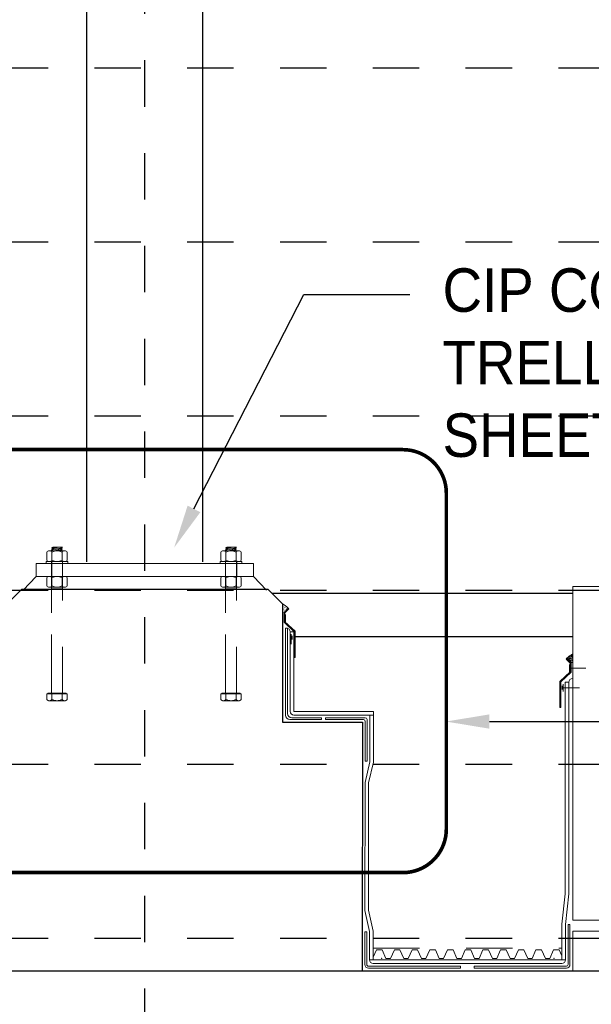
# Paper-space layout 'Layout1 (5)' of a CAD drawing. Header units: feet. Extents: x -61 to 79, y 0 to 11.
# Tile 5 of 16: x 5.16 to 6.39, y 1.69 to 3.81. Entities that reach past the tile are written whole.
import ezdxf
from ezdxf import colors
from ezdxf.entities.mleader import LeaderData, LeaderLine
from ezdxf.math import Vec2, Vec3

# ---------------------------------------------------------------- set-up
doc = ezdxf.new("R2010")
doc.units = ezdxf.units.FT
doc.header["$LTSCALE"] = 0.1
doc.header["$MEASUREMENT"] = 0
for name, pattern in [('Framing Section$0$CENTER', [2, 1.25, -0.25, 0.25, -0.25]), ('Framing Section$0$DASHED', [0.75, 0.5, -0.25]), ('Framing Section$0$DGN Style 2', [10.034255, 6.020553, -4.013702]), ('Framing Section$0$DGN Style 3', [9.381796, 6.701283, -2.680513])]:
    doc.linetypes.add(name, pattern=pattern)
doc.layers.get('0').update_dxf_attribs({"color": 252})
for name, color, linetype, lineweight in [('Framing Section$0$BR_P_Slab_Object', 3, 'Continuous', 30), ('Framing Section$0$LT_P_Poles', 2, 'Continuous', 0), ('Framing Section$0$PV_P_Walk', 252, 'Continuous', 13), ('Framing Section$0$SC_Scratch6', 252, 'Continuous', 0), ('Framing Section$0$SC_Scratch7', 252, 'Continuous', 0), ('Framing Section$0$VG_P_Cells', 30, 'Continuous', 13), ('Framing Section$0$VG_P_Landscape_Limits', 3, 'Continuous', 0)]:
    doc.layers.add(name, color=color, linetype=linetype, lineweight=lineweight)
for name, color, linetype in [('Framing Section$0$L-ANNO-ELEVATION', 252, 'Framing Section$0$DASHED'), ('Framing Section$0$L-ANNO-NOTE', 30, 'Continuous'), ('Framing Section$0$L-DETL-ANNO', 190, 'Continuous'), ('Framing Section$0$L-DETL-CNTR', 230, 'Framing Section$0$CENTER'), ('Framing Section$0$L-SITE-FOUNDATION', 1, 'Continuous'), ('Framing Section$0$L-SITE-SOIL', 13, 'Continuous'), ('Framing Section$0$L-SITE-STEEL COLUMN', 3, 'Continuous')]:
    doc.layers.add(name, color=color, linetype=linetype)
doc.styles.add('Framing Section$0$ARIAL', font='arial.ttf', dxfattribs={"width": 0.9})

# ---------------------------------------------------------------- blocks, each defined once
blk = doc.blocks.new('Framing Section$0$AecDtl_BoltHeadSide_Hex_3')
at = {"color": 0, "linetype": 'ByBlock', "lineweight": -2, "ltscale": 0.254001}
for p, q in [((-0.143, 0.238), (-0.016, 0.238)), ((-0.143, 0.119), (-0.016, 0.119)), ((-0.143, -0.119), (-0.016, -0.119)), ((-0.143, -0.238), (-0.016, -0.238))]:
    blk.add_line(p, q, dxfattribs=at)
at = {"linetype": 'ByBlock'}
for p, q in [((-0.016, -0.238), (-0.016, 0.238)), ((-0.175, 0.179), (-0.175, -0.179))]:
    blk.add_line(p, q, dxfattribs=at)
at = {"color": 0, "linetype": 'ByBlock', "lineweight": -2, "ltscale": 0.254001, "flags": 128}
blk.add_lwpolyline([(-0.016, 0.214), (0, 0.214), (0, -0.214), (-0.016, -0.214)], dxfattribs=at)
at = {"color": 0, "linetype": 'ByBlock', "lineweight": -2, "ltscale": 0.254001}
for centre, radius, start, end in [((-0.103, 0.179), 0.0718, 123.8901, 236.1099), ((0.065, 0), 0.239, 150.1582, 209.8418), ((-0.103, -0.179), 0.0718, 123.8901, 236.1099)]:
    blk.add_arc(centre, radius, start, end, dxfattribs=at)
blk = doc.blocks.new('Framing Section$0$AecDtl_BoltNutSide_CHex_3')
at = {"color": 0, "linetype": 'ByBlock', "lineweight": -2, "ltscale": 0.254001}
for p, q in [((0.222, 0.238), (0.032, 0.238)), ((0, 0.179), (0, -0.179)), ((0.222, 0.119), (0.032, 0.119)), ((0.254, 0.179), (0.254, -0.179)), ((0.222, -0.119), (0.032, -0.119)), ((0.222, -0.238), (0.032, -0.238))]:
    blk.add_line(p, q, dxfattribs=at)
for centre, radius, start, end in [((0.072, 0.179), 0.0718, 123.8901, 236.1099), ((0.182, 0.179), 0.0718, 303.8901, 56.1099), ((0.239, 0), 0.239, 150.1582, 209.8418), ((0.015, 0), 0.239, 330.1582, 29.8418), ((0.072, -0.179), 0.0718, 123.8901, 236.1099), ((0.182, -0.179), 0.0718, 303.8901, 56.1099)]:
    blk.add_arc(centre, radius, start, end, dxfattribs=at)
blk = doc.blocks.new('Framing Section$0$AecDtl_WasherSide_Std_3')
at = {"color": 0, "linetype": 'ByBlock', "lineweight": -2, "ltscale": 0.254001}
blk.add_3dface([(-0.254, 0), (-0.254, 0.04), (0.254, 0.04), (0.254, 0)], dxfattribs=at)
blk = doc.blocks.new('Framing Section$0$AecDtl_BoltHeadSide_Hex_1')
at = {"color": 0, "linetype": 'ByBlock', "lineweight": -2, "ltscale": 0.254001}
for p, q in [((-0.143, 0.238), (-0.016, 0.238)), ((-0.143, 0.119), (-0.016, 0.119)), ((-0.143, -0.119), (-0.016, -0.119)), ((-0.143, -0.238), (-0.016, -0.238))]:
    blk.add_line(p, q, dxfattribs=at)
at = {"linetype": 'ByBlock'}
for p, q in [((-0.016, -0.238), (-0.016, 0.238)), ((-0.175, 0.179), (-0.175, -0.179))]:
    blk.add_line(p, q, dxfattribs=at)
at = {"color": 0, "linetype": 'ByBlock', "lineweight": -2, "ltscale": 0.254001, "flags": 128}
blk.add_lwpolyline([(-0.016, 0.214), (0, 0.214), (0, -0.214), (-0.016, -0.214)], dxfattribs=at)
at = {"color": 0, "linetype": 'ByBlock', "lineweight": -2, "ltscale": 0.254001}
for centre, radius, start, end in [((-0.103, 0.179), 0.0718, 123.8901, 236.1099), ((0.065, 0), 0.239, 150.1582, 209.8418), ((-0.103, -0.179), 0.0718, 123.8901, 236.1099)]:
    blk.add_arc(centre, radius, start, end, dxfattribs=at)
blk = doc.blocks.new('Framing Section$0$AecDtl_BoltNutSide_CHex_1')
at = {"color": 0, "linetype": 'ByBlock', "lineweight": -2, "ltscale": 0.254001}
for p, q in [((0.222, 0.238), (0.032, 0.238)), ((0, 0.179), (0, -0.179)), ((0.222, 0.119), (0.032, 0.119)), ((0.254, 0.179), (0.254, -0.179)), ((0.222, -0.119), (0.032, -0.119)), ((0.222, -0.238), (0.032, -0.238))]:
    blk.add_line(p, q, dxfattribs=at)
for centre, radius, start, end in [((0.072, 0.179), 0.0718, 123.8901, 236.1099), ((0.182, 0.179), 0.0718, 303.8901, 56.1099), ((0.239, 0), 0.239, 150.1582, 209.8418), ((0.015, 0), 0.239, 330.1582, 29.8418), ((0.072, -0.179), 0.0718, 123.8901, 236.1099), ((0.182, -0.179), 0.0718, 303.8901, 56.1099)]:
    blk.add_arc(centre, radius, start, end, dxfattribs=at)
blk = doc.blocks.new('Framing Section$0$AecDtl_WasherSide_Std_1')
at = {"color": 0, "linetype": 'ByBlock', "lineweight": -2, "ltscale": 0.254001}
blk.add_3dface([(-0.254, 0), (-0.254, 0.04), (0.254, 0.04), (0.254, 0)], dxfattribs=at)
blk = doc.blocks.new('*U331')
at = {"linetype": 'Framing Section$0$DASHED', "ltscale": 0.5, "const_width": 0.0104}
blk.add_lwpolyline([(0.125, 1.2152), (1.5694, 1.2152, -0.414214), (1.6944, 1.0902), (1.6944, 0.125, -0.414214), (1.5694, 0), (0.125, 0, -0.414214), (0, 0.125), (0, 1.0902, -0.414214)], format="xyb", close=True, dxfattribs=at)
blk = doc.blocks.new('Framing Section')
at = {"layer": 'Framing Section$0$SC_Scratch6'}
h = blk.add_hatch(dxfattribs=at)
h.set_pattern_fill('AR-SAND', color=256, scale=0.012, angle=-8.260491, style=0, pattern_type=2)
h.set_pattern_definition([(37.5, (-19.3316, -61.6485), (-0.00393705, 0.12042625), [0, -0.0949998, 0, -0.1062498, 0, -0.10156224]), (7.5, (-19.3316, -61.6485), (0.1106111, 0.1763843), [0, -0.05124984, 0, -0.0856248, 0, -0.03281244]), (327.5, (-19.40847, -61.6485), (0.19463336, 0.00035386), [0, -0.03124992, 0, -0.11249976, 0, -0.1468752]), (317.5, (-19.40847, -61.6485), (0.1878826, 0.0548548), [0, -0.01562496, 0, -0.07374984, 0, -0.08437488])])
h.paths.add_polyline_path([(-6.404, -35.2836, 0.0853641), (-6.8244, -34.9715), (-6.8244, -35.5694), (-6.6897, -35.5694)])
h = blk.add_hatch(dxfattribs=at)
h.set_pattern_fill('AR-SAND', color=256, scale=0.012, angle=-8.260491, style=0, pattern_type=2)
h.set_pattern_definition([(37.5, (-19.3316, -61.6485), (-0.00393705, 0.12042625), [0, -0.0949998, 0, -0.1062498, 0, -0.10156224]), (7.5, (-19.3316, -61.6485), (0.1106111, 0.1763843), [0, -0.05124984, 0, -0.0856248, 0, -0.03281244]), (327.5, (-19.40847, -61.6485), (0.19463336, 0.00035386), [0, -0.03124992, 0, -0.11249976, 0, -0.1468752]), (317.5, (-19.40847, -61.6485), (0.1878826, 0.0548548), [0, -0.01562496, 0, -0.07374984, 0, -0.08437488])])
h.paths.add_polyline_path([(-6.404, -35.2836, 0.0853641), (-6.8244, -34.9715), (-6.8244, -35.5694), (-6.6897, -35.5694)])
h = blk.add_hatch(dxfattribs=at)
h.set_pattern_fill('AR-SAND', color=256, scale=0.012, angle=-8.260491, style=0, pattern_type=2)
h.set_pattern_definition([(142.4995, (25.13803, -65.07423), (0.00393806, 0.12042622), [0, -0.0949998, 0, -0.1062498, 0, -0.10156224]), (172.4995, (25.13803, -65.07423), (-0.1106096, 0.1763852), [0, -0.05124984, 0, -0.0856248, 0, -0.03281244]), (212.4995, (25.2149, -65.07423), (-0.19463336, 0.0003555), [0, -0.03124992, 0, -0.11249976, 0, -0.1468752]), (222.4995, (25.2149, -65.07423), (-0.1878821, 0.0548563), [0, -0.01562496, 0, -0.07374984, 0, -0.08437488])])
h.paths.add_polyline_path([(12.7524, -38.7433, -0.0853641), (13.1728, -38.4312), (13.1728, -39.029), (13.0381, -39.029)])
h = blk.add_hatch(dxfattribs=at)
h.set_pattern_fill('AR-SAND', color=256, scale=0.012, angle=-8.260491, style=0, pattern_type=2)
h.set_pattern_definition([(142.4995, (25.13803, -65.07423), (0.00393806, 0.12042622), [0, -0.0949998, 0, -0.1062498, 0, -0.10156224]), (172.4995, (25.13803, -65.07423), (-0.1106096, 0.1763852), [0, -0.05124984, 0, -0.0856248, 0, -0.03281244]), (212.4995, (25.2149, -65.07423), (-0.19463336, 0.0003555), [0, -0.03124992, 0, -0.11249976, 0, -0.1468752]), (222.4995, (25.2149, -65.07423), (-0.1878821, 0.0548563), [0, -0.01562496, 0, -0.07374984, 0, -0.08437488])])
h.paths.add_polyline_path([(12.7524, -38.7433, -0.0853641), (13.1728, -38.4312), (13.1728, -39.029), (13.0381, -39.029)])
at = {"layer": 'Framing Section$0$BR_P_Slab_Object'}
blk.add_line((-63.318, -60.2557), (19.6816, -60.2616), dxfattribs=at)
blk.add_line((-63.318, -60.2557), (19.6816, -60.2616), dxfattribs=at)
at = {"layer": 'Framing Section$0$BR_P_Slab_Object', "flags": 128}
for points in [[(-6.8244, -34.9715), (-6.8244, -43.13)], [(-6.8244, -36.6399), (-6.8244, -43.13)], [(-6.8244, -43.13), (-1.318, -43.13), (-1.3321, -60.2676), (-1.3321, -60.2676), (-1.3257, -60.2676)], [(-6.8244, -43.13), (-1.318, -43.13), (-1.3321, -60.2676), (-1.3321, -60.2676), (-1.3257, -60.2676)]]:
    blk.add_lwpolyline(points, dxfattribs=at)
at = {"layer": 'Framing Section$0$L-ANNO-ELEVATION'}
for points in [[(297.0024, 1.9685), (-115.4796, 1.9685)], [(297.0024, -10.0315), (-115.4796, -10.0315)], [(297.0024, -22.0315), (-115.4796, -22.0315)], [(297.0024, -34.0315), (-115.4796, -34.0315)], [(297.0024, -46.0315), (-115.4796, -46.0315)], [(297.0024, -58.0315), (-115.4796, -58.0315)]]:
    blk.add_lwpolyline(points, dxfattribs=at)
at = {"layer": 'Framing Section$0$L-DETL-CNTR'}
blk.add_lwpolyline([(-16.3244, -71.0844), (-16.3244, 174.3827)], dxfattribs=at)
at = {"layer": 'Framing Section$0$L-SITE-FOUNDATION'}
for points in [[(-25.8244, -34.9715), (-24.8244, -33.9715)], [(-7.8244, -33.9715), (-24.8244, -33.9715)], [(-7.8244, -33.9715), (-6.8244, -34.9715)]]:
    blk.add_lwpolyline(points, dxfattribs=at)
at = {"layer": 'Framing Section$0$L-SITE-SOIL'}
for points in [[(-7.5744, -34.2215), (13.182, -34.2215)], [(-5.9531, -37.2215), (13.182, -37.2215)]]:
    blk.add_lwpolyline(points, dxfattribs=at)
at = {"layer": 'Framing Section$0$L-SITE-STEEL COLUMN'}
for points in [[(-20.3102, -32.0715), (-20.3102, 141.1166)], [(-12.3102, -32.0715), (-12.3102, 140.0953)]]:
    blk.add_lwpolyline(points, dxfattribs=at)
at = {"layer": 'Framing Section$0$L-SITE-STEEL COLUMN', "color": 252, "linetype": 'Framing Section$0$DASHED'}
for points in [[(-22.7523, -32.0715), (-22.7523, -33.0715)], [(-10.0023, -32.0715), (-10.0023, -33.0715)]]:
    blk.add_lwpolyline(points, dxfattribs=at)
at = {"layer": 'Framing Section$0$LT_P_Poles'}
for p, q in [((-22.7523, -31.1168), (-22.3773, -31.0855)), ((-22.7523, -31.1168), (-22.3773, -31.0855)), ((-22.7523, -31.2418), (-22.0023, -31.1793)), ((-22.7523, -31.2418), (-22.0023, -31.1793)), ((-22.644, -31.1793), (-22.1105, -31.1168)), ((-22.644, -31.1793), (-22.1105, -31.1168)), ((-10.7523, -31.1168), (-10.3773, -31.0855)), ((-10.7523, -31.1168), (-10.3773, -31.0855)), ((-10.7523, -31.2418), (-10.0023, -31.1793)), ((-10.7523, -31.2418), (-10.0023, -31.1793)), ((-10.644, -31.1793), (-10.1105, -31.1168)), ((-10.644, -31.1793), (-10.1105, -31.1168)), ((-22.644, -31.3043), (-22.1105, -31.2418)), ((-22.644, -31.3043), (-22.1105, -31.2418)), ((-10.644, -31.3043), (-10.1105, -31.2418)), ((-10.644, -31.3043), (-10.1105, -31.2418)), ((-22.7523, -33.9086), (-22.7523, -32.0256)), ((-22.7523, -33.9086), (-22.7523, -32.0256)), ((-22.0023, -33.9086), (-22.0023, -32.0256)), ((-22.0023, -33.9086), (-22.0023, -32.0256)), ((-10.7523, -33.9086), (-10.7523, -32.0256)), ((-10.7523, -33.9086), (-10.7523, -32.0256)), ((-10.0023, -33.9086), (-10.0023, -32.0256)), ((-10.0023, -33.9086), (-10.0023, -32.0256))]:
    blk.add_line(p, q, dxfattribs=at)
for points in [[(-22.0023, -31.3043), (-22.1105, -31.2418), (-22.0023, -31.1793), (-22.1105, -31.1168), (-22.0023, -31.0543), (-22.644, -31.0543), (-22.7523, -31.1168), (-22.644, -31.1793), (-22.7523, -31.2418), (-22.644, -31.3043)], [(-22.0023, -31.3043), (-22.1105, -31.2418), (-22.0023, -31.1793), (-22.1105, -31.1168), (-22.0023, -31.0543), (-22.644, -31.0543), (-22.7523, -31.1168), (-22.644, -31.1793), (-22.7523, -31.2418), (-22.644, -31.3043)], [(-10.0023, -31.3043), (-10.1105, -31.2418), (-10.0023, -31.1793), (-10.1105, -31.1168), (-10.0023, -31.0543), (-10.644, -31.0543), (-10.7523, -31.1168), (-10.644, -31.1793), (-10.7523, -31.2418), (-10.644, -31.3043)], [(-10.0023, -31.3043), (-10.1105, -31.2418), (-10.0023, -31.1793), (-10.1105, -31.1168), (-10.0023, -31.0543), (-10.644, -31.0543), (-10.7523, -31.1168), (-10.644, -31.1793), (-10.7523, -31.2418), (-10.644, -31.3043)], [(-23.8244, -33.0715), (-24.7196, -34.0172)], [(-8.8244, -33.0715), (-7.9291, -34.0172)]]:
    blk.add_lwpolyline(points, dxfattribs=at)
blk.add_lwpolyline([(-8.8244, -33.0715), (-23.8244, -33.0715), (-23.8244, -32.1715), (-8.8244, -32.1715)], close=True, dxfattribs=at)
at = {"layer": 'Framing Section$0$PV_P_Walk'}
blk.add_line((13.182, -60.2719), (-47.318, -60.2538), dxfattribs=at)
blk.add_line((13.182, -60.2719), (-47.318, -60.2538), dxfattribs=at)
at = {"layer": 'Framing Section$0$SC_Scratch6'}
for p, q in [((-6.4295, -35.2575), (-6.721, -35.5566)), ((-6.4295, -35.2575), (-6.721, -35.5566)), ((-6.4295, -35.2575), (-6.3827, -35.3065)), ((-6.4295, -35.2575), (-6.3827, -35.3065)), ((-6.721, -35.5566), (-6.7214, -36.225)), ((-6.721, -35.5566), (-6.7214, -36.225)), ((-6.6585, -35.5823), (-6.6589, -36.1979)), ((-6.6585, -35.5823), (-6.6589, -36.1979)), ((-6.3827, -35.3065), (-6.6585, -35.5823)), ((-6.3827, -35.3065), (-6.6585, -35.5823)), ((-6.6206, -36.1947), (-6.6206, -35.6947)), ((-6.6206, -36.1947), (-6.6206, -35.6947)), ((-6.7214, -36.225), (-6.0156, -36.8835)), ((-6.7214, -36.225), (-6.0156, -36.8835)), ((-6.6589, -36.1979), (-5.9531, -36.8563)), ((-6.6589, -36.1979), (-5.9531, -36.8563)), ((-6.6112, -36.6318), (-6.4862, -36.6318)), ((-6.6112, -36.6318), (-6.4862, -36.6318)), ((-6.6112, -42.6425), (-6.6112, -36.6318)), ((-6.4862, -42.5175), (-6.4862, -36.647)), ((-6.2987, -36.8964), (-6.0487, -36.8964)), ((-6.2987, -36.8964), (-6.0487, -36.8964)), ((-6.2987, -42.38), (-6.2987, -36.8964)), ((-6.1526, -37.1766), (-6.1526, -37.4266)), ((-6.1526, -37.1766), (-6.1526, -37.4266)), ((-6.0487, -42.38), (-6.0487, -36.8964)), ((-6.0156, -36.8835), (-6.0156, -38.6609)), ((-6.0156, -36.8835), (-6.0156, -38.6609)), ((-5.9531, -36.8563), (-5.9531, -38.6609)), ((-5.9531, -36.8563), (-5.9531, -38.6609)), ((-6.0156, -38.6609), (-5.9531, -38.6609)), ((-6.0156, -38.6609), (-5.9531, -38.6609)), ((-6.6112, -42.6425), (-6.6112, -38.8158)), ((-6.4862, -42.5175), (-6.4862, -38.8158)), ((-6.2987, -42.38), (-6.2987, -39.0804)), ((-6.0487, -42.38), (-6.0487, -39.0804)), ((-0.5588, -42.63), (-6.0488, -42.63)), ((-0.5588, -42.38), (-6.0487, -42.38)), ((-0.5588, -42.38), (-6.0487, -42.38)), ((-0.8088, -45.8469), (-0.8088, -42.63)), ((-0.8088, -45.8469), (-0.8088, -42.63)), ((-0.5588, -45.8728), (-0.5588, -42.38)), ((-0.5588, -45.8728), (-0.5588, -42.38)), ((-4.1369, -42.9425), (-6.3113, -42.9425)), ((-4.1369, -42.8175), (-6.1863, -42.8175)), ((-4.1369, -42.8175), (-6.1862, -42.8175)), ((-4.1369, -42.8175), (-4.1369, -42.9425)), ((-4.1369, -42.8175), (-4.1369, -42.9425)), ((-3.8712, -42.8175), (-1.1213, -42.8175)), ((-3.8712, -42.8175), (-3.8712, -42.9425)), ((-3.8712, -42.8175), (-1.1213, -42.8175)), ((-3.8712, -42.8175), (-3.8712, -42.9425)), ((-3.8712, -42.9425), (-1.2463, -42.9425)), ((-3.8712, -42.9425), (-1.2463, -42.9425)), ((-1.1213, -43.0675), (-1.1213, -45.8175)), ((-1.1213, -43.0675), (-1.1213, -45.8175)), ((-0.9963, -42.9425), (-0.9963, -45.8175)), ((-0.9963, -42.9425), (-0.9963, -45.8175)), ((-0.8143, -45.8562), (-1.1369, -47.2861)), ((-0.8143, -45.8562), (-1.1369, -47.2861)), ((-1.1213, -45.8175), (-0.9963, -45.8175)), ((-1.1213, -45.8175), (-0.9963, -45.8175)), ((-0.5643, -45.8823), (-0.8873, -47.314)), ((-0.5643, -45.8823), (-0.8873, -47.314)), ((-1.1422, -56.117), (-1.1369, -47.2861)), ((-1.1422, -56.117), (-1.1369, -47.2861)), ((-0.8925, -56.0894), (-0.8873, -47.314)), ((-0.8925, -56.0894), (-0.8873, -47.314)), ((-0.8213, -57.5473), (-1.1422, -56.117)), ((-0.8213, -57.5473), (-1.1422, -56.117)), ((-0.5713, -57.5215), (-0.8925, -56.0894)), ((-0.5713, -57.5215), (-0.8925, -56.0894)), ((-1.1444, -59.8354), (-1.143, -57.5765)), ((-1.1444, -59.8354), (-1.143, -57.5765)), ((-1.0112, -57.5766), (-1.143, -57.5765)), ((-1.0112, -57.5766), (-1.143, -57.5765)), ((-1.0112, -57.5766), (-1.0129, -59.8304)), ((-1.0112, -57.5766), (-1.0129, -59.8304)), ((-0.8225, -59.5136), (-0.8213, -57.5473)), ((-0.8225, -59.5136), (-0.8213, -57.5473)), ((-0.5725, -59.5132), (-0.5713, -57.5215)), ((-0.5725, -59.5132), (-0.5713, -57.5215)), ((12.432, -59.5038), (12.432, -57.0524)), ((12.432, -59.5038), (12.432, -57.0524)), ((12.682, -59.5038), (12.682, -57.0663)), ((12.682, -59.5038), (12.682, -57.0663)), ((12.8695, -59.8305), (12.8695, -57.0663)), ((12.8695, -59.8305), (12.8695, -57.0663)), ((12.9945, -59.8355), (12.9945, -57.0663)), ((12.9945, -59.8355), (12.9945, -57.0663)), ((-0.8225, -59.5038), (12.682, -59.5038)), ((-0.8225, -59.5038), (12.682, -59.5038)), ((5.4568, -60.0793), (-0.9045, -60.0755)), ((5.4568, -60.0793), (-0.9045, -60.0755)), ((5.4569, -59.9543), (-0.893, -59.9505)), ((5.4569, -59.9543), (-0.893, -59.9505)), ((-0.5825, -59.7538), (12.432, -59.7538)), ((-0.5825, -59.7538), (12.432, -59.7538)), ((5.4568, -60.0793), (5.4569, -59.9543)), ((5.4568, -60.0793), (5.4569, -59.9543)), ((6.3927, -59.9543), (12.7496, -59.9505)), ((6.3927, -59.9543), (12.7496, -59.9505)), ((6.3928, -60.0793), (6.3927, -59.9543)), ((6.3928, -60.0793), (6.3927, -59.9543)), ((6.3928, -60.0793), (12.7547, -60.0755)), ((6.3928, -60.0793), (12.7547, -60.0755))]:
    blk.add_line(p, q, dxfattribs=at)
at = {"layer": 'Framing Section$0$SC_Scratch6', "flags": 128}
blk.add_lwpolyline([(-6.228, -37.7476), (-6.228, -37.0516)], dxfattribs=at)
blk.add_lwpolyline([(-6.228, -37.7476), (-6.228, -37.0516)], dxfattribs=at)
at = {"layer": 'Framing Section$0$SC_Scratch6'}
for points in [[(12.7779, -38.7172, -0.0794222), (13.1728, -38.4312, 0.0794222), (12.7779, -38.7172), (13.0694, -39.0163), (12.7779, -38.7172), (12.731, -38.7662)], [(13.1728, -40.1059, 0.3742565), (12.9135, -40.3705, -0.3742565)]]:
    blk.add_lwpolyline(points, format="xyb", close=True, dxfattribs=at)
for points in [[(12.3015, -42.1206), (12.364, -42.1206), (12.364, -40.3432), (13.0698, -39.6847), (13.0694, -39.0163), (13.0698, -39.6847), (12.364, -40.3432), (12.364, -42.1206), (12.3015, -42.1206), (12.3015, -40.316), (13.0072, -39.6576), (13.0069, -39.042), (12.731, -38.7662), (13.0069, -39.042), (13.0072, -39.6576), (12.3015, -40.316)], [(12.969, -39.6544), (12.969, -39.1544)], [(12.969, -39.4044), (14.0973, -39.4044)], [(12.432, -57.0524), (12.6655, -54.9513), (12.6655, -40.3706), (12.9155, -40.3706), (12.9155, -54.9651), (12.682, -57.0663), (12.9155, -54.9651), (12.9155, -40.3706), (12.6655, -40.3706), (12.6655, -54.9513)], [(12.4578, -40.6206), (12.4578, -40.8706)], [(12.5332, -40.7456), (13.6615, -40.7456)], [(12.9945, -57.0663), (12.8695, -57.0663)]]:
    blk.add_lwpolyline(points, close=True, dxfattribs=at)
at = {"layer": 'Framing Section$0$SC_Scratch6', "flags": 128}
blk.add_lwpolyline([(12.5332, -40.4956), (12.5332, -40.9956)], close=True, dxfattribs=at)
at = {"layer": 'Framing Section$0$SC_Scratch6', "linetype": 'Framing Section$0$DGN Style 2'}
blk.add_lwpolyline([(13.4318, -56.7816), (19.4318, -56.7816)], close=True, dxfattribs=at)
at = {"layer": 'Framing Section$0$SC_Scratch6', "extrusion": (0, 0, -1)}
for centre, radius, start, end in [((7.5217, -36.3497), 1.5446, 116.8359, 135), ((7.5217, -36.3497), 1.5446, 116.8359, 135), ((6.5804, -36.913), 0.2821, 94.543682, 176.618428), ((6.5804, -36.913), 0.2821, 94.543682, 176.618428), ((6.3112, -42.6425), 0.3, 270, 360), ((6.3112, -42.6425), 0.3, 270, 360), ((6.1862, -42.5175), 0.3, 270, 360), ((6.1862, -42.5175), 0.3, 270, 360), ((6.0487, -42.38), 0.25, 270, 0), ((6.0487, -42.38), 0.25, 270, 360), ((1.2463, -43.0675), 0.125, 90.000001, 180.000001), ((1.2463, -43.0675), 0.125, 90.000001, 180.000001), ((1.1213, -42.9425), 0.125, 90.000001, 180.000001), ((1.1213, -42.9425), 0.125, 90.000001, 180.000001), ((0.9044, -59.8355), 0.24, 270.034346, 0.034345), ((0.9044, -59.8355), 0.24, 270.034346, 0.034345), ((0.8929, -59.8305), 0.12, 270.034344, 0.043623), ((0.8929, -59.8305), 0.12, 270.034344, 0.043623), ((-12.7545, -59.8355), 0.24, 180, 269.965655), ((-12.7545, -59.8355), 0.24, 180, 269.965655)]:
    blk.add_arc(centre, radius, start, end, dxfattribs=at)
at = {"layer": 'Framing Section$0$SC_Scratch6'}
for centre, radius, start, end in [((-0.5825, -59.5138), 0.24, 179.965655, 270), ((-0.5825, -59.5138), 0.24, 179.965655, 270), ((12.432, -59.5038), 0.25, 270, 0), ((12.432, -59.5038), 0.25, 270, 0), ((12.7495, -59.8305), 0.12, 270.034346, 0.000001), ((12.7495, -59.8305), 0.12, 270.034346, 0.000001)]:
    blk.add_arc(centre, radius, start, end, dxfattribs=at)
at = {"layer": 'Framing Section$0$SC_Scratch7'}
for p, q in [((-1.3305, -57.5359), (-1.3318, -59.6506)), ((-1.3305, -57.5359), (-1.3318, -59.6506)), ((13.182, -57.5269), (13.182, -59.6416)), ((13.182, -57.5269), (13.182, -59.6416))]:
    blk.add_line(p, q, dxfattribs=at)
at = {"layer": 'Framing Section$0$SC_Scratch7', "linetype": 'Framing Section$0$DASHED', "flags": 128}
for points in [[(-22.0023, -41.13), (-22.0023, -33.9257), (-22.7523, -33.9257), (-22.7523, -41.13)], [(-10.0023, -41.13), (-10.0023, -33.9257), (-10.7523, -33.9257), (-10.7523, -41.13)], [(-22.0023, -41.13), (-22.0023, -36.2727), (-22.7523, -36.2727), (-22.7523, -41.13)], [(-10.0023, -41.13), (-10.0023, -36.2727), (-10.7523, -36.2727), (-10.7523, -41.13)]]:
    blk.add_lwpolyline(points, close=True, dxfattribs=at)
at = {"layer": 'Framing Section$0$SC_Scratch7', "flags": 128}
for points in [[(-0.5724, -59.3328), (-0.3385, -58.8089), (0.0428, -58.8089), (0.3059, -59.4187), (0.6124, -59.4187)], [(-0.5724, -59.3328), (-0.3385, -58.8089), (0.0428, -58.8089), (0.3059, -59.4187), (0.6124, -59.4187)], [(0.3133, -59.4185), (0.6124, -59.4187), (0.8843, -58.8094), (1.2656, -58.8094), (1.5287, -59.4193), (1.8352, -59.4192), (1.8352, -59.4192)], [(0.3133, -59.4185), (0.6124, -59.4187), (0.8843, -58.8094), (1.2656, -58.8094), (1.5287, -59.4193), (1.8352, -59.4192), (1.8352, -59.4192)], [(1.5361, -59.4191), (1.8352, -59.4192), (2.1071, -58.8099), (2.4885, -58.8099), (2.7515, -59.4198), (3.0581, -59.4198), (3.0581, -59.4198)], [(1.5361, -59.4191), (1.8352, -59.4192), (2.1071, -58.8099), (2.4885, -58.8099), (2.7515, -59.4198), (3.0581, -59.4198), (3.0581, -59.4198)], [(2.759, -59.4196), (3.0581, -59.4198), (3.33, -58.8104), (3.7113, -58.8105), (3.9744, -59.4203), (4.2809, -59.4203), (4.2809, -59.4203)], [(2.759, -59.4196), (3.0581, -59.4198), (3.33, -58.8104), (3.7113, -58.8105), (3.9744, -59.4203), (4.2809, -59.4203), (4.2809, -59.4203)], [(3.9818, -59.4201), (4.2809, -59.4203), (4.5528, -58.811), (4.9342, -58.811), (5.1972, -59.4208), (5.5037, -59.4208), (5.5037, -59.4208)], [(3.9818, -59.4201), (4.2809, -59.4203), (4.5528, -58.811), (4.9342, -58.811), (5.1972, -59.4208), (5.5037, -59.4208), (5.5037, -59.4208)], [(5.2047, -59.4206), (5.5037, -59.4208), (5.7757, -58.8115), (6.157, -58.8115), (6.4201, -59.4214), (6.7266, -59.4213), (6.7266, -59.4213)], [(5.2047, -59.4206), (5.5037, -59.4208), (5.7757, -58.8115), (6.157, -58.8115), (6.4201, -59.4214), (6.7266, -59.4213), (6.7266, -59.4213)], [(7.942, -59.4221), (7.6429, -59.4219), (7.3717, -58.8122), (6.9904, -58.8118), (6.7266, -59.4213), (6.4201, -59.4209), (6.4201, -59.4209)], [(7.942, -59.4221), (7.6429, -59.4219), (7.3717, -58.8122), (6.9904, -58.8118), (6.7266, -59.4213), (6.4201, -59.4209), (6.4201, -59.4209)], [(9.1648, -59.423), (8.8657, -59.4228), (8.5946, -58.8132), (8.2132, -58.8127), (7.9494, -59.4223), (7.6429, -59.4219), (7.6429, -59.4219)], [(9.1648, -59.423), (8.8657, -59.4228), (8.5946, -58.8132), (8.2132, -58.8127), (7.9494, -59.4223), (7.6429, -59.4219), (7.6429, -59.4219)], [(10.3877, -59.424), (10.0886, -59.4238), (9.8174, -58.8141), (9.4361, -58.8137), (9.1723, -59.4232), (8.8657, -59.4228), (8.8657, -59.4228)], [(10.3877, -59.424), (10.0886, -59.4238), (9.8174, -58.8141), (9.4361, -58.8137), (9.1723, -59.4232), (8.8657, -59.4228), (8.8657, -59.4228)], [(11.603, -59.4249), (11.3039, -59.4247), (11.0327, -58.8151), (10.6513, -58.8146), (10.3876, -59.4242), (10.081, -59.4238), (10.081, -59.4238)], [(11.603, -59.4249), (11.3039, -59.4247), (11.0327, -58.8151), (10.6513, -58.8146), (10.3876, -59.4242), (10.081, -59.4238), (10.081, -59.4238)], [(12.432, -59.2297), (12.248, -58.816), (11.8666, -58.8156), (11.6029, -59.4251), (11.2963, -59.4247), (11.2963, -59.4247)], [(12.432, -59.2297), (12.248, -58.816), (11.8666, -58.8156), (11.6029, -59.4251), (11.2963, -59.4247), (11.2963, -59.4247)]]:
    blk.add_lwpolyline(points, dxfattribs=at)
at = {"layer": 'Framing Section$0$SC_Scratch7'}
for p in [(0.0024, -59.4078), (0.0024, -59.4078), (11.8929, -59.4039), (11.8929, -59.4039)]:
    blk.add_point(p, dxfattribs=at)
at = {"layer": 'Framing Section$0$VG_P_Cells'}
for p, q in [((13.182, -33.7586), (13.182, -56.7816)), ((13.182, -33.7586), (13.182, -56.7816)), ((-1.3305, -57.5359), (-1.3321, -60.2628)), ((-1.3305, -57.5359), (-1.3321, -60.2628)), ((13.182, -57.5269), (13.182, -60.2538)), ((13.182, -57.5269), (13.182, -60.2538)), ((13.182, -57.5316), (13.182, -60.2585)), ((13.182, -57.5316), (13.182, -60.2585))]:
    blk.add_line(p, q, dxfattribs=at)
at = {"layer": 'Framing Section$0$VG_P_Cells', "ltscale": 12}
blk.add_line((20.682, -33.7586), (13.182, -33.7586), dxfattribs=at)
blk.add_line((20.682, -33.7586), (13.182, -33.7586), dxfattribs=at)
at = {"layer": 'Framing Section$0$VG_P_Cells'}
for points in [[(19.6869, -42.0086), (19.6816, -56.7816), (13.182, -56.7816), (19.6816, -56.7816), (19.6869, -42.0086), (19.1893, -42.0085)], [(13.182, -57.5316), (19.6816, -57.5316)]]:
    blk.add_lwpolyline(points, close=True, dxfattribs=at)
at = {"layer": 'Framing Section$0$VG_P_Landscape_Limits', "linetype": 'Framing Section$0$DGN Style 3'}
blk.add_line((-0.572, -58.6983), (12.432, -58.6983), dxfattribs=at)
blk.add_line((-0.572, -58.6983), (12.432, -58.6983), dxfattribs=at)
at = {"layer": 'Framing Section$0$L-DETL-ANNO', "xscale": 24, "yscale": 24, "zscale": 24}
blk.add_blockref('*U331', (-36.1962, -53.4953), dxfattribs=at)
at = {"layer": 'Framing Section$0$LT_P_Poles', "yscale": 2.952750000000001}
for name, p, xscale, zscale, rotation in [('Framing Section$0$AecDtl_BoltNutSide_CHex_3', (-22.3773, -32.0543), -2.952750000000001, 2.952750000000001, 269.9999999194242), ('Framing Section$0$AecDtl_BoltNutSide_CHex_1', (-22.3773, -32.0543), -2.952750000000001, 2.952750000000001, 269.9999999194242), ('Framing Section$0$AecDtl_BoltNutSide_CHex_3', (-10.3773, -32.0543), -2.952750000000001, 2.952750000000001, 269.9999999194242), ('Framing Section$0$AecDtl_BoltNutSide_CHex_1', (-10.3773, -32.0543), -2.952750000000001, 2.952750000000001, 269.9999999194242), ('Framing Section$0$AecDtl_WasherSide_Std_3', (-22.3773, -32.0543), -2.952750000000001, 2.952750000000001, 180), ('Framing Section$0$AecDtl_WasherSide_Std_1', (-22.3773, -32.0543), -2.95275, 2.95275, 180), ('Framing Section$0$AecDtl_WasherSide_Std_3', (-10.3773, -32.0543), -2.952750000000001, 2.952750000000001, 180), ('Framing Section$0$AecDtl_WasherSide_Std_1', (-10.3773, -32.0543), -2.95275, 2.95275, 180), ('Framing Section$0$AecDtl_BoltNutSide_CHex_3', (-22.3773, -33.8215), -2.952750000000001, 2.952750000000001, 269.9999999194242), ('Framing Section$0$AecDtl_BoltNutSide_CHex_1', (-22.3773, -33.8215), -2.952750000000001, 2.952750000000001, 269.9999999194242), ('Framing Section$0$AecDtl_BoltNutSide_CHex_3', (-10.3773, -33.8215), -2.952750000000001, 2.952750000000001, 269.9999999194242), ('Framing Section$0$AecDtl_BoltNutSide_CHex_1', (-10.3773, -33.8215), -2.952750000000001, 2.952750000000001, 269.9999999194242)]:
    blk.add_blockref(name, p, dxfattribs=dict(at, xscale=xscale, zscale=zscale, rotation=rotation))
at = {"layer": 'Framing Section$0$SC_Scratch7', "linetype": 'Framing Section$0$DGN Style 2', "xscale": -2.952750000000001, "yscale": 2.952750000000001, "zscale": 2.952750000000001, "rotation": 269.9999999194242}
for name, p in [('Framing Section$0$AecDtl_BoltHeadSide_Hex_3', (-22.3773, -41.13)), ('Framing Section$0$AecDtl_BoltHeadSide_Hex_1', (-22.3773, -41.13)), ('Framing Section$0$AecDtl_BoltHeadSide_Hex_3', (-10.3773, -41.13)), ('Framing Section$0$AecDtl_BoltHeadSide_Hex_1', (-10.3773, -41.13))]:
    blk.add_blockref(name, p, dxfattribs=at)
at = {"layer": 'Framing Section$0$L-ANNO-NOTE'}
ml = blk.add_multileader_mtext('Standard', dxfattribs=at)
ml.set_content('772', color=11, style='Framing Section$0$ARIAL')
ml.set_leader_properties()
ml.build(insert=Vec2(0, 0))
ml.multileader.update_dxf_attribs({"has_dogleg": 0, "dogleg_length": 0.36, "arrow_head_size": 3.75, "scale": 10})
ctx = ml.context
ctx.base_point, ctx.scale, ctx.char_height, ctx.arrow_head_size, ctx.landing_gap_size, ctx.plane_origin = Vec3(-132.9506, 146.2327), 10, 3.75, 3.75, 1.5, Vec3(-152.9273, 133.3985)
notes = []
notes.append((ctx, [(0, (0, 0, 0), (0, 0), (1, 0), 1, [])]))
ctx.mtext.insert, ctx.mtext.flow_direction = Vec3(-131.4506, 148.1077), 5
ml = blk.add_multileader_mtext('Standard', dxfattribs=at)
ml.set_content('TOP OF TRELLIS REAR FRAMING', color=11, style='Framing Section$0$ARIAL')
ml.set_leader_properties()
ml.build(insert=Vec2(0, 0))
ml.multileader.update_dxf_attribs({"has_dogleg": 0, "dogleg_length": 0.36, "arrow_head_size": 3.75, "scale": 10})
ctx = ml.context
ctx.base_point, ctx.scale, ctx.char_height, ctx.arrow_head_size, ctx.landing_gap_size, ctx.plane_origin = Vec3(-175.9799, 121.0007), 10, 3.75, 3.75, 1.5, Vec3(-195.9566, 108.1985)
notes.append((ctx, [(0, (0, 0, 0), (0, 0), (1, 0), 1, [])]))
ctx.mtext.insert, ctx.mtext.width, ctx.mtext.flow_direction = Vec3(-174.4799, 122.9077), 61.115566, 5
ml = blk.add_multileader_mtext('Standard', dxfattribs=at)
ml.set_content('769', color=11, style='Framing Section$0$ARIAL')
ml.set_leader_properties()
ml.build(insert=Vec2(0, 0))
ml.multileader.update_dxf_attribs({"has_dogleg": 0, "dogleg_length": 0.36, "arrow_head_size": 3.75, "scale": 10})
ctx = ml.context
ctx.base_point, ctx.scale, ctx.char_height, ctx.arrow_head_size, ctx.landing_gap_size, ctx.plane_origin = Vec3(-132.9506, 110.2007), 10, 3.75, 3.75, 1.5, Vec3(-152.9273, 97.3985)
notes.append((ctx, [(0, (0, 0, 0), (0, 0), (1, 0), 1, [])]))
ctx.mtext.insert, ctx.mtext.flow_direction = Vec3(-131.4506, 112.1077), 5
ml = blk.add_multileader_mtext('Standard', dxfattribs=at)
ml.set_content('762', color=11, style='Framing Section$0$ARIAL')
ml.set_leader_properties()
ml.build(insert=Vec2(0, 0))
ml.multileader.update_dxf_attribs({"has_dogleg": 0, "dogleg_length": 0.36, "arrow_head_size": 3.75, "scale": 10})
ctx = ml.context
ctx.base_point, ctx.scale, ctx.char_height, ctx.arrow_head_size, ctx.landing_gap_size, ctx.plane_origin = Vec3(-132.9506, 26.2007), 10, 3.75, 3.75, 1.5, Vec3(-152.9273, 13.3985)
notes.append((ctx, [(0, (0, 0, 0), (0, 0), (1, 0), 1, [])]))
ctx.mtext.insert, ctx.mtext.flow_direction = Vec3(-131.4506, 28.1077), 5
ml = blk.add_multileader_mtext('Standard', dxfattribs=at)
ml.set_content('761', color=11, style='Framing Section$0$ARIAL')
ml.set_leader_properties()
ml.build(insert=Vec2(0, 0))
ml.multileader.update_dxf_attribs({"has_dogleg": 0, "dogleg_length": 0.36, "arrow_head_size": 3.75, "scale": 10})
ctx = ml.context
ctx.base_point, ctx.scale, ctx.char_height, ctx.arrow_head_size, ctx.landing_gap_size, ctx.plane_origin = Vec3(-132.9506, 14.2007), 10, 3.75, 3.75, 1.5, Vec3(-152.9273, 1.3985)
notes.append((ctx, [(0, (0, 0, 0), (0, 0), (1, 0), 1, [])]))
ctx.mtext.insert, ctx.mtext.flow_direction = Vec3(-131.4506, 16.1077), 5
ml = blk.add_multileader_mtext('Standard', dxfattribs=at)
ml.set_content('760', color=11, style='Framing Section$0$ARIAL')
ml.set_leader_properties()
ml.build(insert=Vec2(0, 0))
ml.multileader.update_dxf_attribs({"has_dogleg": 0, "dogleg_length": 0.36, "arrow_head_size": 3.75, "scale": 10})
ctx = ml.context
ctx.base_point, ctx.scale, ctx.char_height, ctx.arrow_head_size, ctx.landing_gap_size, ctx.plane_origin = Vec3(-132.9506, 2.2007), 10, 3.75, 3.75, 1.5, Vec3(-152.9273, -10.6015)
notes.append((ctx, [(0, (0, 0, 0), (0, 0), (1, 0), 1, [])]))
ctx.mtext.insert, ctx.mtext.flow_direction = Vec3(-131.4506, 4.1077), 5
ml = blk.add_multileader_mtext('Standard', dxfattribs=at)
ml.set_content('759', color=11, style='Framing Section$0$ARIAL')
ml.set_leader_properties()
ml.build(insert=Vec2(0, 0))
ml.multileader.update_dxf_attribs({"has_dogleg": 0, "dogleg_length": 0.36, "arrow_head_size": 3.75, "scale": 10})
ctx = ml.context
ctx.base_point, ctx.scale, ctx.char_height, ctx.arrow_head_size, ctx.landing_gap_size, ctx.plane_origin = Vec3(-132.9506, -9.7993), 10, 3.75, 3.75, 1.5, Vec3(-152.9273, -22.6015)
notes.append((ctx, [(0, (0, 0, 0), (0, 0), (1, 0), 1, [])]))
ctx.mtext.insert, ctx.mtext.flow_direction = Vec3(-131.4506, -7.8923), 5
ml = blk.add_multileader_mtext('Standard', dxfattribs=at)
ml.set_content('758', color=11, style='Framing Section$0$ARIAL')
ml.set_leader_properties()
ml.build(insert=Vec2(0, 0))
ml.multileader.update_dxf_attribs({"has_dogleg": 0, "dogleg_length": 0.36, "arrow_head_size": 3.75, "scale": 10})
ctx = ml.context
ctx.base_point, ctx.scale, ctx.char_height, ctx.arrow_head_size, ctx.landing_gap_size, ctx.plane_origin = Vec3(-132.9506, -21.7993), 10, 3.75, 3.75, 1.5, Vec3(-152.9273, -34.6015)
notes.append((ctx, [(0, (0, 0, 0), (0, 0), (1, 0), 1, [])]))
ctx.mtext.insert, ctx.mtext.flow_direction = Vec3(-131.4506, -19.8923), 5
ml = blk.add_multileader_mtext('Standard', dxfattribs=at)
ml.set_content('757', color=11, style='Framing Section$0$ARIAL')
ml.set_leader_properties()
ml.build(insert=Vec2(0, 0))
ml.multileader.update_dxf_attribs({"has_dogleg": 0, "dogleg_length": 0.36, "arrow_head_size": 3.75, "scale": 10})
ctx = ml.context
ctx.base_point, ctx.scale, ctx.char_height, ctx.arrow_head_size, ctx.landing_gap_size, ctx.plane_origin = Vec3(-132.9506, -33.7993), 10, 3.75, 3.75, 1.5, Vec3(-152.9273, -46.6015)
notes.append((ctx, [(0, (0, 0, 0), (0, 0), (1, 0), 1, [])]))
ctx.mtext.insert, ctx.mtext.flow_direction = Vec3(-131.4506, -31.8923), 5
ml = blk.add_multileader_mtext('Standard', dxfattribs=at)
ml.set_content('756', color=11, style='Framing Section$0$ARIAL')
ml.set_leader_properties()
ml.build(insert=Vec2(0, 0))
ml.multileader.update_dxf_attribs({"has_dogleg": 0, "dogleg_length": 0.36, "arrow_head_size": 3.75, "scale": 10})
ctx = ml.context
ctx.base_point, ctx.scale, ctx.char_height, ctx.arrow_head_size, ctx.landing_gap_size, ctx.plane_origin = Vec3(-132.9506, -45.7993), 10, 3.75, 3.75, 1.5, Vec3(-152.9273, -58.6015)
notes.append((ctx, [(0, (0, 0, 0), (0, 0), (1, 0), 1, [])]))
ctx.mtext.insert, ctx.mtext.flow_direction = Vec3(-131.4506, -43.8923), 5
ml = blk.add_multileader_mtext('Standard', dxfattribs=at)
ml.set_content('755', color=11, style='Framing Section$0$ARIAL')
ml.set_leader_properties()
ml.build(insert=Vec2(0, 0))
ml.multileader.update_dxf_attribs({"has_dogleg": 0, "dogleg_length": 0.36, "arrow_head_size": 3.75, "scale": 10})
ctx = ml.context
ctx.base_point, ctx.scale, ctx.char_height, ctx.arrow_head_size, ctx.landing_gap_size, ctx.plane_origin = Vec3(-132.9506, -57.7993), 10, 3.75, 3.75, 1.5, Vec3(-152.9273, -70.6015)
notes.append((ctx, [(0, (0, 0, 0), (0, 0), (1, 0), 1, [])]))
ctx.mtext.insert, ctx.mtext.flow_direction = Vec3(-131.4506, -55.8923), 5
ml = blk.add_multileader_mtext('Standard', dxfattribs=at)
ml.set_content('754', color=11, style='Framing Section$0$ARIAL')
ml.set_leader_properties()
ml.build(insert=Vec2(0, 0))
ml.multileader.update_dxf_attribs({"has_dogleg": 0, "dogleg_length": 0.36, "arrow_head_size": 3.75, "scale": 10})
ctx = ml.context
ctx.base_point, ctx.scale, ctx.char_height, ctx.arrow_head_size, ctx.landing_gap_size, ctx.plane_origin = Vec3(-132.9506, -69.7993), 10, 3.75, 3.75, 1.5, Vec3(-152.9273, -82.6015)
notes.append((ctx, [(0, (0, 0, 0), (0, 0), (1, 0), 1, [])]))
ctx.mtext.insert, ctx.mtext.flow_direction = Vec3(-131.4506, -67.8923), 5
at = {"layer": 'Framing Section$0$L-DETL-ANNO'}
ml = blk.add_multileader_mtext('Standard', dxfattribs=at)
ml.set_content('\\A1;CIP CONCRETE TRELLIS BASE, SEE SHEET 370L/370P', color=11, style='Framing Section$0$ARIAL')
ml.set_leader_properties()
ml.build(insert=Vec2(0, 0))
ml.multileader.update_dxf_attribs({"has_dogleg": 0, "dogleg_length": 0.36, "arrow_head_size": 3, "scale": 24})
ctx = ml.context
ctx.base_point, ctx.scale, ctx.char_height, ctx.arrow_head_size, ctx.landing_gap_size, ctx.plane_origin = Vec3(1.9602, -13.6273), 24, 3, 3, 2.25, Vec3(28.3754, -20.5735)
notes.append((ctx, [(0, (1, 1, 0), (-6.6798, -13.6273), (1, 0), 8.64, [(0, [(-14.3006, -31.0899), (-5.3564, -13.6273)], 0, [])])]))
ctx.mtext.insert, ctx.mtext.width, ctx.mtext.defined_height, ctx.mtext.flow_direction = Vec3(4.2102, -11.8306), 55.321249, 6.5414, 5
ml = blk.add_multileader_mtext('Standard', dxfattribs=at)
ml.set_content('\\A1;SEE ENLARGEMENT DETAIL 1 SHEET 370 I', color=11, style='Framing Section$0$ARIAL')
ml.set_leader_properties()
ml.build(insert=Vec2(0, 0))
ml.multileader.update_dxf_attribs({"has_dogleg": 0, "dogleg_length": 0.36, "arrow_head_size": 3, "scale": 24})
ctx = ml.context
ctx.base_point, ctx.scale, ctx.char_height, ctx.arrow_head_size, ctx.landing_gap_size, ctx.plane_origin = Vec3(20.7261, -43.0781), 24, 3, 3, 2.25, Vec3(46.5077, -50.1129)
notes.append((ctx, [(0, (1, 1, 0), (12.0861, -43.0781), (1, 0), 8.64, [(0, [(4.4429, -43.0781), (15.178, -43.0781)], 0, [])])]))
ctx.mtext.insert, ctx.mtext.width, ctx.mtext.flow_direction = Vec3(22.9761, -41.5515), 96.217384, 5
for ctx, leaders in notes:
    for number, flags, end, landing, length, lines in leaders:
        leader = LeaderData()
        leader.index, (leader.has_last_leader_line, leader.has_dogleg_vector, leader.attachment_direction) = number, flags
        leader.last_leader_point, leader.dogleg_vector, leader.dogleg_length = Vec3(end), Vec3(landing), length
        for number, points, colour, breaks in lines:
            line = LeaderLine()
            line.index, line.vertices, line.color, line.breaks = number, Vec3.list(points), colors.encode_raw_color(colour), breaks
            leader.lines.append(line)
        ctx.leaders.append(leader)

psp = doc.layouts.new('Layout1 (5)')

# ---------------------------------------------------------------- block references
at = {"xscale": 0.03125, "yscale": 0.03125, "zscale": 0.03125}
psp.add_blockref('Framing Section', (5.9368, 3.6483), dxfattribs=at)

doc.saveas('drawing.dxf')
